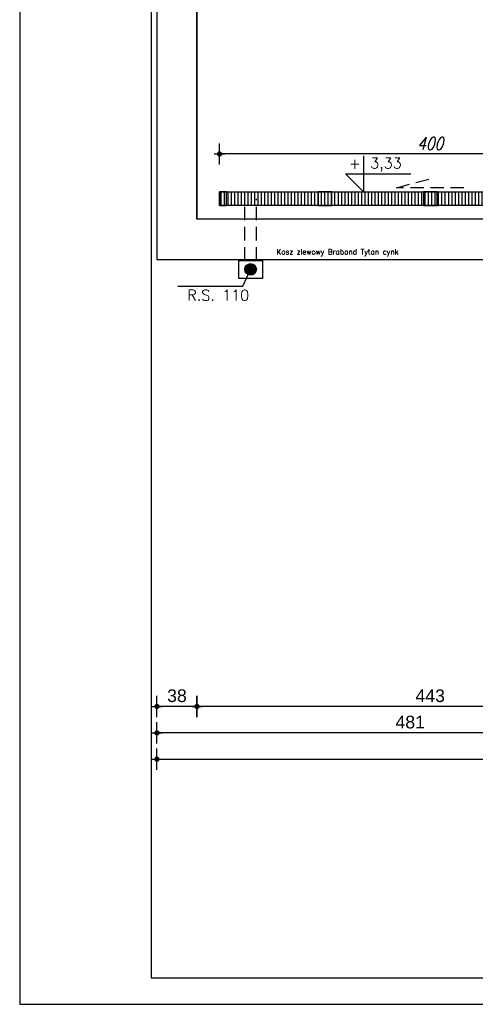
# Model space of a CAD drawing. Header units: millimetres. Extents: x 11979 to 37895, y 18730 to 47884.
# Tile 145 of 256: x 33741 to 34174, y 41108 to 42042. Entities that reach past the tile are written whole.
import ezdxf
from ezdxf.enums import TextEntityAlignment as Align

# ---------------------------------------------------------------- set-up
doc = ezdxf.new("R2010")
doc.units = ezdxf.units.MM
doc.linetypes.add('DASHED', pattern=[19.05, 12.7, -6.35])
for name, color, linetype in [('-LI-WIDOK', 2, 'Continuous'), ('-RAMKA', 2, 'Continuous'), ('-WYMIAR', 8, 'Continuous'), ('_PROJEKTOWANE', 5, 'Continuous'), ('PROJEKTOWANE', 5, 'Continuous')]:
    doc.layers.add(name, color=color, linetype=linetype)
doc.styles.add('DYBY-KURSYWA-0-8-K', font='ROMANS.SHX', dxfattribs={"width": 0.8, "oblique": 15})
doc.styles.add('SIMPLEX', font='simplex')
doc.styles.get("Standard").update_dxf_attribs({"font": 'arial.ttf'})
doc.dimstyles.new('CZA-KROPKA-50', dxfattribs={"dimtxt": 12, "dimasz": 1, "dimexe": 2, "dimexo": 25, "dimgap": 4, "dimtad": 1, "dimdec": 1, "dimrnd": 0.5, "dimzin": 9, "dimdsep": 46, "dimtxsty": 'Standard', "dimblk": 'CZA-KROPKA', "dimblk1": 'CZA-KROPKA', "dimblk2": 'CZA-KROPKA', "dimsah": 1, "dimcen": -20, "dimse1": 1, "dimse2": 1, "dimclrd": 8, "dimclre": 8, "dimclrt": 9, "dimadec": 0, "dimazin": 0, "dimtfac": 1, "dimtdec": 1, "dimtmove": 1, "dimatfit": 3, "dimldrblk": 'CZA-KROPKA', "dimfxl": 1, "dimtolj": 1, "dimtzin": 9, "dimarcsym": 0})
doc.dimstyles.new('PROJ. CZA-KROPKA-50', dxfattribs={"dimtxt": 12, "dimasz": 1, "dimexe": 2, "dimexo": 25, "dimgap": 4, "dimtad": 1, "dimdec": 1, "dimrnd": 0.5, "dimzin": 9, "dimdsep": 46, "dimtxsty": 'DYBY-KURSYWA-0-8-K', "dimblk1": 'CZA-KROPKA', "dimblk2": 'CZA-KROPKA', "dimsah": 1, "dimcen": -20, "dimse1": 1, "dimse2": 1, "dimclrd": 170, "dimclre": 170, "dimclrt": 170, "dimadec": 0, "dimazin": 0, "dimtfac": 1, "dimtdec": 1, "dimtix": 1, "dimtmove": 1, "dimatfit": 3, "dimldrblk": 'CZA-KROPKA', "dimfxl": 0, "dimfxlon": 1, "dimtvp": 8, "dimtolj": 1, "dimtzin": 1, "dimlwd": -1, "dimlwe": -1, "dimarcsym": 0})

# ---------------------------------------------------------------- blocks, each defined once
blk = doc.blocks.new('CZA-KROPKA')
at = {"layer": '-WYMIAR', "linetype": 'ByBlock'}
for p, q in [((0, 10), (0, -10)), ((5, 0), (-5, 0))]:
    blk.add_line(p, q, dxfattribs=at)
at = {"layer": '-WYMIAR', "linetype": 'ByBlock', "const_width": 2.5}
blk.add_lwpolyline([(-1.25, 0, 1), (1.25, 0, 1)], format="xyb", close=True, dxfattribs=at)
blk = doc.blocks.new('*D2671')
at = {"layer": 'Defpoints', "color": 0}
for p in [(33930.89, 41914.57), (33930.89, 41878.62), (34330.89, 41878.62)]:
    blk.add_point(p, dxfattribs=at)
at = {"layer": 'PROJEKTOWANE', "color": 170}
blk.add_line((34329.89, 41914.57), (33931.89, 41914.57), dxfattribs=at)
at = {"layer": 'PROJEKTOWANE', "color": 170, "rotation": 180}
blk.add_blockref('CZA-KROPKA', (33930.89, 41914.57), dxfattribs=at)
at = {"layer": 'PROJEKTOWANE', "color": 170}
blk.add_blockref('CZA-KROPKA', (34330.89, 41914.57), dxfattribs=at)
at = {"layer": 'PROJEKTOWANE', "color": 170, "insert": (34130.89, 41924.62), "char_height": 12, "attachment_point": 5, "style": 'DYBY-KURSYWA-0-8-K'}
blk.add_mtext('\\A1;400', dxfattribs=at)
blk = doc.blocks.new('*D2950')
at = {"layer": '-WYMIAR', "color": 8, "lineweight": -2}
blk.add_line((34351.39, 41390.62), (33910.39, 41390.62), dxfattribs=at)
at = {"layer": 'Defpoints', "color": 0}
for p in [(33909.39, 41852.62), (34352.39, 41490.62), (33909.39, 41390.62)]:
    blk.add_point(p, dxfattribs=at)
at = {"layer": '-WYMIAR', "color": 8, "lineweight": -2, "rotation": 180}
blk.add_blockref('CZA-KROPKA', (33909.39, 41390.62), dxfattribs=at)
at = {"layer": '-WYMIAR', "color": 8, "lineweight": -2}
blk.add_blockref('CZA-KROPKA', (34352.39, 41390.62), dxfattribs=at)
at = {"layer": '-WYMIAR', "color": 9, "insert": (34130.89, 41400.75), "char_height": 12, "attachment_point": 5, "bg_fill": 3, "box_fill_scale": 1.1, "bg_fill_color": 257, "bg_fill_transparency": 0}
blk.add_mtext('\\A1;443', dxfattribs=at)
blk = doc.blocks.new('*D2951')
at = {"layer": '-WYMIAR', "color": 8, "lineweight": -2}
blk.add_line((33908.39, 41390.62), (33872.39, 41390.62), dxfattribs=at)
at = {"layer": 'Defpoints', "color": 0}
for p in [(33909.39, 41852.62), (33871.39, 41814.62), (33871.39, 41390.62)]:
    blk.add_point(p, dxfattribs=at)
at = {"layer": '-WYMIAR', "color": 8, "lineweight": -2, "rotation": 180}
blk.add_blockref('CZA-KROPKA', (33871.39, 41390.62), dxfattribs=at)
at = {"layer": '-WYMIAR', "color": 8, "lineweight": -2}
blk.add_blockref('CZA-KROPKA', (33909.39, 41390.62), dxfattribs=at)
at = {"layer": '-WYMIAR', "color": 9, "insert": (33890.39, 41400.75), "char_height": 12, "attachment_point": 5, "bg_fill": 3, "box_fill_scale": 1.1, "bg_fill_color": 257, "bg_fill_transparency": 0}
blk.add_mtext('\\A1;38', dxfattribs=at)
blk = doc.blocks.new('*D2952')
at = {"layer": '-WYMIAR', "color": 8, "lineweight": -2}
blk.add_line((34351.39, 41365.62), (33872.39, 41365.62), dxfattribs=at)
at = {"layer": 'Defpoints', "color": 0}
for p in [(33871.39, 41814.62), (34352.39, 41490.62), (33871.39, 41365.62)]:
    blk.add_point(p, dxfattribs=at)
at = {"layer": '-WYMIAR', "color": 8, "lineweight": -2, "rotation": 180}
blk.add_blockref('CZA-KROPKA', (33871.39, 41365.62), dxfattribs=at)
at = {"layer": '-WYMIAR', "color": 8, "lineweight": -2}
blk.add_blockref('CZA-KROPKA', (34352.39, 41365.62), dxfattribs=at)
at = {"layer": '-WYMIAR', "color": 9, "insert": (34111.89, 41375.75), "char_height": 12, "attachment_point": 5, "bg_fill": 3, "box_fill_scale": 1.1, "bg_fill_color": 257, "bg_fill_transparency": 0}
blk.add_mtext('\\A1;481', dxfattribs=at)
blk = doc.blocks.new('*D2953')
at = {"layer": '-WYMIAR', "color": 8, "lineweight": -2}
blk.add_line((33872.39, 41340.62), (36051.39, 41340.62), dxfattribs=at)
at = {"layer": 'Defpoints', "color": 0}
for p in [(33871.39, 41814.62), (36052.39, 41814.62), (36052.39, 41340.62)]:
    blk.add_point(p, dxfattribs=at)
at = {"layer": '-WYMIAR', "color": 8, "lineweight": -2, "rotation": 180}
blk.add_blockref('CZA-KROPKA', (33871.39, 41340.62), dxfattribs=at)
at = {"layer": '-WYMIAR', "color": 8, "lineweight": -2}
blk.add_blockref('CZA-KROPKA', (36052.39, 41340.62), dxfattribs=at)
at = {"layer": '-WYMIAR', "color": 9, "insert": (34961.89, 41350.75), "char_height": 12, "attachment_point": 5, "bg_fill": 3, "box_fill_scale": 1.1, "bg_fill_color": 257, "bg_fill_transparency": 0}
blk.add_mtext('\\A1;2181', dxfattribs=at)
blk = doc.blocks.new('fdfdssd')
at = {"layer": '-RAMKA', "color": 8}
for p, q in [((18316.99, 20415.98), (18316.99, 18315.98)), ((18316.99, 18315.98), (21286.99, 18315.98))]:
    blk.add_line(p, q, dxfattribs=at)
at = {"layer": '-RAMKA', "color": 2}
for p, q in [((18441.99, 20390.98), (18441.99, 18340.98)), ((18441.99, 18340.98), (21261.99, 18340.98))]:
    blk.add_line(p, q, dxfattribs=at)

msp = doc.modelspace()

# ---------------------------------------------------------------- hatches: boundary and pattern name
at = {"layer": 'PROJEKTOWANE'}
h = msp.add_hatch(dxfattribs=at)
h.set_pattern_fill('ANSI31', color=256, angle=45)
h.set_pattern_definition([(90, (490262.5738, 37214.9447), (-3.175, 2e-16), [])])
h.paths.add_polyline_path([(34330.89, 41865.62), (33930.89, 41865.62), (33930.89, 41878.62), (34330.89, 41878.62)])
h = msp.add_hatch(color=256, dxfattribs=at)
h.dxf.hatch_style = 1
edge = h.paths.add_edge_path()
edge.add_ellipse((33960.39, 41805.12), major_axis=(5.5, 0), ratio=1, start_angle=0, end_angle=360, ccw=False)

# ---------------------------------------------------------------- linework, layer by layer
at = {"layer": '-LI-WIDOK'}
for p, q in [((33871.39, 42912.62), (33871.39, 41814.62)), ((33909.39, 41852.62), (33909.39, 42874.62)), ((33909.39, 42534.62), (33909.39, 41852.62)), ((34352.39, 41852.62), (33909.39, 41852.62)), ((33871.39, 41814.62), (34352.39, 41814.62))]:
    msp.add_line(p, q, dxfattribs=at)
at = {"layer": 'PROJEKTOWANE'}
for p, q in [((34067.53, 41912.91), (34067.53, 41878.62)), ((34050.39, 41895.77), (34112.38, 41895.77)), ((34050.39, 41895.77), (34067.53, 41878.62)), ((33953.1, 41789.23), (33960.39, 41805.12)), ((33891.1, 41789.23), (33953.1, 41789.23))]:
    msp.add_line(p, q, dxfattribs=at)
at = {"layer": 'PROJEKTOWANE', "linetype": 'DASHED'}
for p, q in [((34098.95, 41882.62), (34129.8, 41890.89)), ((34162.83, 41882.62), (34098.95, 41882.62)), ((33954.89, 41813.62), (33954.89, 41872.12)), ((33965.89, 41813.62), (33965.89, 41872.12))]:
    msp.add_line(p, q, dxfattribs=at)
at = {"layer": 'PROJEKTOWANE'}
for points in [[(34330.89, 41865.62), (33930.89, 41865.62), (33930.89, 41878.62), (34330.89, 41878.62)], [(33930.89, 41865.62), (33937.39, 41865.62), (33937.39, 41878.62), (33930.89, 41878.62)], [(34024.39, 41865.62), (34037.39, 41865.62), (34037.39, 41878.62), (34024.39, 41878.62)], [(34124.39, 41865.62), (34137.39, 41865.62), (34137.39, 41878.62), (34124.39, 41878.62)], [(33949.14, 41813.62), (33971.64, 41813.62), (33971.64, 41796.62), (33949.14, 41796.62)]]:
    msp.add_lwpolyline(points, close=True, dxfattribs=at)
msp.add_circle((33960.39, 41805.12), 5.5, dxfattribs=at)

# ---------------------------------------------------------------- texts
at = {"layer": 'PROJEKTOWANE', "style": 'SIMPLEX'}
for s, height, p in [('+', 10, (34059.41, 41905.53)), ('3,33', 10, (34088.88, 41904.38)), ('Kosz zlewowy Braband Tytan cynk', 5, (34042.87, 41820.92))]:
    msp.add_text(s, height=height, dxfattribs=at).set_placement(p, align=Align.MIDDLE)
msp.add_text('R.S. 110', height=10, rotation=360, dxfattribs=at).set_placement((33929.6, 41780.62), align=Align.MIDDLE)

# ---------------------------------------------------------------- dimensions: what is measured, and where the dimension line sits
at = {"layer": 'PROJEKTOWANE'}
dim = msp.add_linear_dim(base=(33930.89, 41914.57), p1=(34330.89, 41878.62), p2=(33930.89, 41878.62), dimstyle='PROJ. CZA-KROPKA-50', override={"dimblk1": 'CZA-KROPKA', "dimblk2": 'CZA-KROPKA'}, dxfattribs=at)
dim.commit()
dim.dimension.update_dxf_attribs({"geometry": '*D2671', "text_midpoint": (34130.89, 41924.62)})

# ---------------------------------------------------------------- next in the draw order: dimensions: what is measured, and where the dimension line sits
at = {"layer": '-WYMIAR'}
dim = msp.add_linear_dim(base=(33909.39, 41390.62), p1=(34352.39, 41490.62), p2=(33909.39, 41852.62), dimstyle='CZA-KROPKA-50', override={"dimfxl": 0, "dimfxlon": 1, "dimtfill": 1}, dxfattribs=at)
dim.commit()
dim.dimension.update_dxf_attribs({"geometry": '*D2950', "text_midpoint": (34130.89, 41400.75)})

# ---------------------------------------------------------------- next in the draw order: dimensions: what is measured, and where the dimension line sits
dim = msp.add_linear_dim(base=(33871.39, 41390.62), p1=(33909.39, 41852.62), p2=(33871.39, 41814.62), dimstyle='CZA-KROPKA-50', override={"dimfxl": 0, "dimfxlon": 1, "dimtfill": 1}, dxfattribs=at)
dim.commit()
dim.dimension.update_dxf_attribs({"geometry": '*D2951', "text_midpoint": (33890.39, 41400.75)})

# ---------------------------------------------------------------- next in the draw order: dimensions: what is measured, and where the dimension line sits
dim = msp.add_linear_dim(base=(33871.39, 41365.62), p1=(34352.39, 41490.62), p2=(33871.39, 41814.62), dimstyle='CZA-KROPKA-50', override={"dimfxl": 0, "dimfxlon": 1, "dimtfill": 1}, dxfattribs=at)
dim.commit()
dim.dimension.update_dxf_attribs({"geometry": '*D2952', "text_midpoint": (34111.89, 41375.75)})

# ---------------------------------------------------------------- next in the draw order: dimensions: what is measured, and where the dimension line sits
dim = msp.add_linear_dim(base=(36052.39, 41340.62), p1=(33871.39, 41814.62), p2=(36052.39, 41814.62), dimstyle='CZA-KROPKA-50', override={"dimfxl": 0, "dimfxlon": 1, "dimtfill": 1}, dxfattribs=at)
dim.commit()
dim.dimension.update_dxf_attribs({"geometry": '*D2953', "text_midpoint": (34961.89, 41350.75)})

# ---------------------------------------------------------------- next in the draw order: block references
at = {"layer": '_PROJEKTOWANE'}
msp.add_blockref('fdfdssd', (15424.05, 22792.19), dxfattribs=at)

doc.saveas('drawing.dxf')
